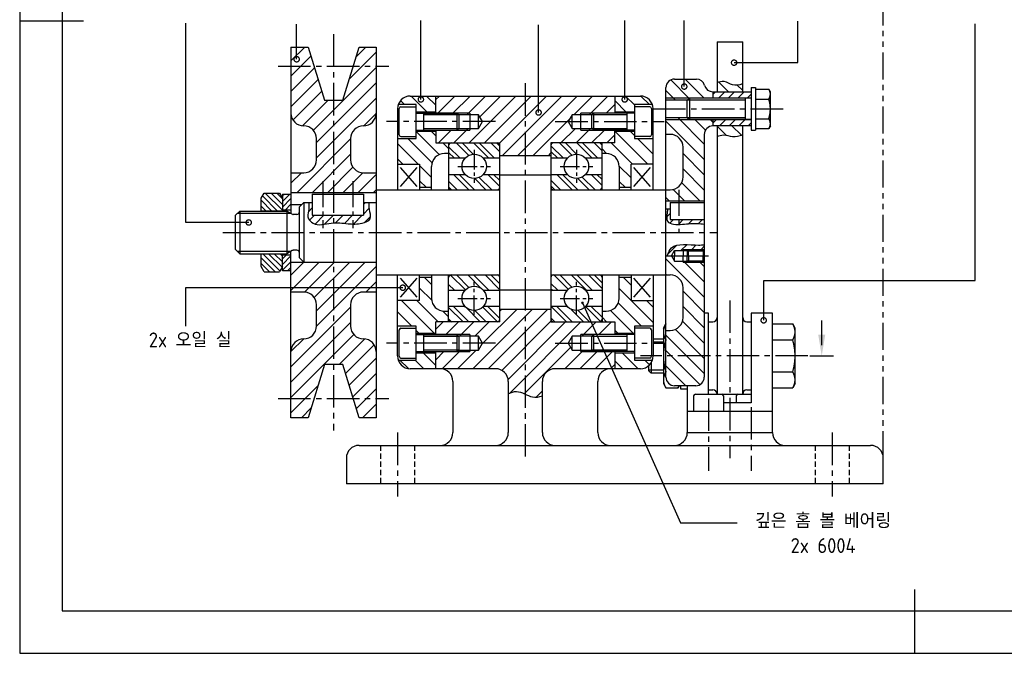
# Model space of a CAD drawing. Header units: millimetres. Extents: x 0 to 420, y 0 to 297.
# Tile 1 of 3: x 0 to 231, y 0 to 149. Entities that reach past the tile are written whole.
import ezdxf

# ---------------------------------------------------------------- set-up
doc = ezdxf.new("R2010")
doc.units = ezdxf.units.MM
doc.header["$LTSCALE"] = 0.4
for name, pattern in [('CENTER2', [28.575, 19.05, -3.175, 3.175, -3.175]), ('HIDDEN2', [4.7625, 3.175, -1.5875]), ('PHANTOM2', [31.75, 15.875, -3.175, 3.175, -3.175, 3.175, -3.175])]:
    doc.linetypes.add(name, pattern=pattern)
for name, color, linetype in [('가는선', 1, 'Continuous'), ('가상선', 1, 'PHANTOM2'), ('문자', 2, 'Continuous'), ('숨은선', 2, 'HIDDEN2'), ('외형선', 3, 'Continuous'), ('윤곽선', 5, 'Continuous'), ('중심선', 1, 'CENTER2')]:
    doc.layers.add(name, color=color, linetype=linetype)
doc.styles.get("Standard").update_dxf_attribs({"font": 'isocp.shx', "bigfont": 'whgtxt.shx'})
doc.dimstyles.new('ISO-25', dxfattribs={"dimtxt": 2.5, "dimasz": 2.5, "dimexe": 1.25, "dimexo": 0.625, "dimtad": 1, "dimdec": 4, "dimtxsty": 'Standard', "dimcen": 2.5, "dimadec": 4, "dimazin": 2, "dimtfac": 1, "dimtdec": 4, "dimtmove": 0, "dimatfit": 3, "dimfxl": 0, "dimarcsym": 0})

# ---------------------------------------------------------------- blocks, each defined once
blk = doc.blocks.new('_DotSmall')
at = {"color": 0, "linetype": 'ByBlock', "const_width": 0.5}
blk.add_lwpolyline([(-0.0625, 0, 1), (0.0625, 0, 1)], format="xyb", close=True, dxfattribs=at)
blk = doc.blocks.new('*U2')
at = {"layer": '가는선'}
h = blk.add_hatch(dxfattribs=at)
h.set_pattern_fill('ANSI31', color=256, scale=0.8)
h.paths.add_polyline_path([(67.68, 142.32), (63.65, 142.32), (63.65, 137.82), (69.05, 137.82)])
h.paths.add_polyline_path([(83.65, 142.32), (79.63, 142.32), (78.25, 137.82), (83.65, 137.82)])
h.paths.add_polyline_path([(69.05, 137.82), (63.65, 137.82), (63.65, 126.82, 0.414214), (66.65, 123.82, -0.414214), (69.65, 120.82), (69.65, 115.82, -0.414214), (66.65, 112.82), (63.65, 112.82), (63.65, 108.12), (73.65, 108.12), (73.65, 129.82), (71.5, 129.82)])
h.paths.add_polyline_path([(83.65, 137.82), (78.25, 137.82), (75.81, 129.82), (73.65, 129.82), (73.65, 108.12), (83.65, 108.12), (83.65, 112.82), (80.65, 112.82, -0.414214), (77.65, 115.82), (77.65, 120.82, -0.414214), (80.65, 123.82, 0.414214), (83.65, 126.82)])
h.paths.add_polyline_path([(73.65, 91.82), (63.65, 91.82), (63.65, 84.82), (66.65, 84.82, -0.414214), (69.65, 81.82), (69.65, 76.82, -0.414214), (66.65, 73.82, 0.414214), (63.65, 70.82), (63.65, 59.82), (69.05, 59.82), (71.5, 67.82), (73.65, 67.82)])
h.paths.add_polyline_path([(69.05, 59.82), (63.65, 59.82), (63.65, 55.32), (67.68, 55.32)])
h.paths.add_polyline_path([(83.65, 91.82), (73.65, 91.82), (73.65, 67.82), (75.81, 67.82), (78.25, 59.82), (83.65, 59.82), (83.65, 70.82, 0.414214), (80.65, 73.82, -0.414214), (77.65, 76.82), (77.65, 81.82, -0.414214), (80.65, 84.82), (83.65, 84.82)])
h.paths.add_polyline_path([(83.65, 59.82), (78.25, 59.82), (79.63, 55.32), (83.65, 55.32)])
h = blk.add_hatch(dxfattribs=at)
h.set_pattern_fill('ANSI31', color=256, scale=0.8, angle=90)
h.paths.add_polyline_path([(160.65, 91.82), (155.65, 91.82), (155.65, 92.09), (153.65, 92.09), (152.91, 93.32), (151.65, 93.32), (151.65, 88.82), (152.65, 88.82, -0.414214), (155.65, 85.82), (155.65, 78.82, -0.414214), (152.65, 75.82), (151.65, 75.82), (151.65, 64.82, 0.414214), (153.65, 62.82), (158.65, 62.82, 0.414214), (160.65, 64.82)])
h.paths.add_polyline_path([(156.69, 92.09), (155.65, 92.09), (155.65, 91.82), (156.96, 91.82)], flags=17)
h.paths.add_polyline_path([(160.65, 121.82, -0.414214), (162.65, 123.82), (162.65, 125.32), (157.14, 125.32), (151.65, 125.32), (151.65, 121.82), (152.65, 121.82, -0.414214), (155.65, 118.82), (155.65, 111.82, -0.414214), (152.65, 108.82), (151.65, 108.82), (151.65, 106.12), (160.65, 106.12)])
h.paths.add_polyline_path([(156.71, 125.75), (151.65, 125.75), (151.65, 125.32), (157.14, 125.32)])
h.paths.add_polyline_path([(160.72, 133.32, 0.341999), (158.78, 134.82), (153.65, 134.82, 0.414214), (151.65, 132.82), (151.65, 130.32), (162.65, 130.32), (162.65, 131.82, -0.341999)])
h.paths.add_polyline_path([(157.14, 130.32), (151.65, 130.32), (151.65, 129.88), (156.71, 129.88)])
h = blk.add_hatch(dxfattribs=at)
h.set_pattern_fill('ANSI31', color=256, scale=0.8, angle=90)
edge = h.paths.add_edge_path()
edge.add_line((169.65, 123.82), (163.65, 123.82))
edge.add_line((163.65, 123.82), (163.65, 121.31))
edge.add_spline(control_points=[(163.65, 121.31), (164.14, 121.53), (165.31, 121.9), (167.36, 121.07), (168.86, 121.44), (169.65, 121.71)], knot_values=[0.985693, 0.985693, 0.985693, 0.985693, 2.548003, 4.693729, 7.143243, 7.143243, 7.143243, 7.143243], degree=3, periodic=0)
edge.add_line((169.65, 121.71), (169.65, 123.82))
edge = h.paths.add_edge_path()
edge.add_spline(control_points=[(169.65, 133.75), (168.82, 133.47), (167.31, 133.18), (165.39, 134.58), (164.19, 134.23), (163.65, 133.99)], knot_values=[0.994369, 0.994369, 0.994369, 0.994369, 3.482788, 5.595004, 7.275642, 7.275642, 7.275642, 7.275642], degree=3, periodic=0)
edge.add_line((163.65, 133.99), (163.65, 131.82))
edge.add_line((163.65, 131.82), (169.65, 131.82))
edge.add_line((169.65, 131.82), (169.65, 133.75))
h = blk.add_hatch(dxfattribs=at)
h.set_pattern_fill('ANSI31', color=256, scale=0.5)
h.paths.add_polyline_path([(171.65, 131.82), (162.65, 131.82), (162.65, 130.32), (171.65, 130.32)])
h.paths.add_polyline_path([(171.65, 125.32), (162.65, 125.32), (162.65, 123.82), (171.65, 123.82)])
h = blk.add_hatch(dxfattribs=at)
h.set_pattern_fill('ANSI31', color=256, scale=0.8, angle=90)
h.paths.add_polyline_path([(97.65, 70.57), (93.05, 70.57), (93.05, 68.82), (88.82, 68.82, 0.317837), (91.65, 66.82), (97.65, 66.82)])
h.paths.add_polyline_path([(100.65, 80.32), (99.65, 80.32, -0.414214), (96.65, 83.32), (96.65, 88.32), (93.85, 88.32), (93.85, 82.82), (88.65, 82.82), (88.65, 76.82), (93.05, 76.82), (93.05, 75.07), (97.65, 75.07), (97.65, 77.82), (100.65, 77.82)])
h.paths.add_polyline_path([(97.65, 130.82), (91.65, 130.82, 0.317837), (88.82, 128.82), (93.05, 128.82), (93.05, 127.07), (97.65, 127.07)])
h.paths.add_polyline_path([(100.65, 119.82), (97.65, 119.82), (97.65, 122.57), (93.05, 122.57), (93.05, 120.82), (88.65, 120.82), (88.65, 114.82), (93.85, 114.82), (93.85, 109.32), (96.65, 109.32), (96.65, 114.32, -0.414214), (99.65, 117.32), (100.65, 117.32)])
h = blk.add_hatch(dxfattribs=at)
h.set_pattern_fill('ANSI31', color=256, scale=0.8)
edge = h.paths.add_edge_path()
edge.add_line((131.65, 71.2), (129.65, 71.2))
edge.add_line((129.65, 71.2), (128.68, 72.82))
edge.add_line((128.68, 72.82), (129.65, 74.44))
edge.add_line((129.65, 74.44), (131.65, 74.44))
edge.add_line((131.65, 74.44), (131.65, 74.82))
edge.add_line((131.65, 74.82), (139.65, 74.82))
edge.add_line((139.65, 74.82), (139.65, 77.82))
edge.add_line((139.65, 77.82), (124.65, 77.82))
edge.add_line((124.65, 77.82), (124.65, 80.82))
edge.add_line((124.65, 80.82), (112.65, 80.82))
edge.add_line((112.65, 80.82), (112.65, 77.82))
edge.add_line((112.65, 77.82), (97.65, 77.82))
edge.add_line((97.65, 77.82), (97.65, 74.82))
edge.add_line((97.65, 74.82), (102.62, 74.82))
edge.add_line((102.62, 74.82), (105.65, 74.82))
edge.add_line((105.65, 74.82), (105.65, 74.44))
edge.add_line((105.65, 74.44), (107.65, 74.44))
edge.add_line((107.65, 74.44), (108.63, 72.82))
edge.add_line((108.63, 72.82), (107.65, 71.2))
edge.add_line((107.65, 71.2), (105.65, 71.2))
edge.add_line((105.65, 71.2), (105.65, 70.82))
edge.add_line((105.65, 70.82), (97.65, 70.82))
edge.add_line((97.65, 70.82), (97.65, 66.82))
edge.add_line((97.65, 66.82), (111.65, 66.82))
edge.add_arc((111.65, 63.82), 3, 0, 90, ccw=False)
edge.add_line((114.65, 63.82), (114.65, 60.89))
edge.add_spline(control_points=[(114.65, 60.89), (115.29, 61.25), (117.15, 61.97), (119.8, 59.85), (121.87, 60.18), (122.65, 60.41)], knot_values=[1.370764, 1.370764, 1.370764, 1.370764, 3.474818, 7.418608, 9.801565, 9.801565, 9.801565, 9.801565], degree=3, periodic=0)
edge.add_line((122.65, 60.41), (122.65, 63.82))
edge.add_arc((125.65, 63.82), 3, 90, 180, ccw=False)
edge.add_line((125.65, 66.82), (139.65, 66.82))
edge.add_line((139.65, 66.82), (139.65, 70.82))
edge.add_line((139.65, 70.82), (134.68, 70.82))
edge.add_line((134.68, 70.82), (131.65, 70.82))
edge.add_line((131.65, 70.82), (131.65, 71.2))
h.paths.add_polyline_path([(105.65, 71.2), (103, 71.2), (102.62, 70.82), (105.65, 70.82)], flags=17)
h.paths.add_polyline_path([(105.65, 74.82), (102.62, 74.82), (103, 74.44), (105.65, 74.44)], flags=17)
h.paths.add_polyline_path([(134.3, 71.2), (131.65, 71.2), (131.65, 70.82), (134.68, 70.82)], flags=17)
h.paths.add_polyline_path([(134.68, 74.82), (131.65, 74.82), (131.65, 74.44), (134.3, 74.44)], flags=17)
h.paths.add_polyline_path([(128.68, 124.82), (129.65, 126.44), (131.65, 126.44), (131.65, 126.82), (139.65, 126.82), (139.65, 130.82), (97.65, 130.82), (97.65, 126.82), (102.62, 126.82), (105.65, 126.82), (105.65, 126.44), (107.65, 126.44), (108.63, 124.82), (107.65, 123.2), (105.65, 123.2), (105.65, 122.82), (97.65, 122.82), (97.65, 119.82), (112.65, 119.82), (112.65, 116.82), (124.65, 116.82), (124.65, 119.82), (139.65, 119.82), (139.65, 122.82), (134.68, 122.82), (131.65, 122.82), (131.65, 123.2), (129.65, 123.2)])
h.paths.add_polyline_path([(105.65, 123.2), (103, 123.2), (102.62, 122.82), (105.65, 122.82)], flags=17)
h.paths.add_polyline_path([(105.65, 126.82), (102.62, 126.82), (103, 126.44), (105.65, 126.44)], flags=17)
h.paths.add_polyline_path([(134.68, 126.82), (131.65, 126.82), (131.65, 126.44), (134.3, 126.44)], flags=17)
h.paths.add_polyline_path([(134.3, 123.2), (131.65, 123.2), (131.65, 122.82), (134.68, 122.82)], flags=17)
h = blk.add_hatch(dxfattribs=at)
h.set_pattern_fill('ANSI31', color=256, scale=0.8, angle=90)
h.paths.add_polyline_path([(144.25, 128.82), (148.48, 128.82, 0.317837), (145.65, 130.82), (139.65, 130.82), (139.65, 127.07), (144.25, 127.07)])
h.paths.add_polyline_path([(148.65, 120.82), (144.25, 120.82), (144.25, 122.57), (139.65, 122.57), (139.65, 119.82), (136.65, 119.82), (136.65, 117.32), (137.65, 117.32, -0.414214), (140.65, 114.32), (140.65, 109.32), (143.45, 109.32), (143.45, 114.82), (148.65, 114.82)])
h.paths.add_polyline_path([(148.65, 82.82), (143.45, 82.82), (143.45, 88.32), (140.65, 88.32), (140.65, 83.32, -0.414214), (137.65, 80.32), (136.65, 80.32), (136.65, 77.82), (139.65, 77.82), (139.65, 75.07), (144.25, 75.07), (144.25, 76.82), (148.65, 76.82)])
h.paths.add_polyline_path([(148.48, 68.82), (144.25, 68.82), (144.25, 70.57), (139.65, 70.57), (139.65, 66.82), (145.65, 66.82, 0.317837)])
h = blk.add_hatch(dxfattribs=at)
h.set_pattern_fill('ANSI32', color=256, scale=0.3, angle=90)
h.paths.add_polyline_path([(112.65, 119.22, 0.414214), (112.05, 119.82), (101.25, 119.82, 0.414214), (100.65, 119.22), (100.65, 116.23), (104.53, 116.23, -0.445148), (108.78, 116.23), (112.65, 116.23)])
h.paths.add_polyline_path([(112.65, 112.4), (108.78, 112.4, -0.445148), (104.53, 112.4), (100.65, 112.4), (100.65, 109.42, 0.414214), (101.25, 108.82), (112.05, 108.82, 0.414214), (112.65, 109.42)])
h.paths.add_polyline_path([(112.65, 88.22, 0.414214), (112.05, 88.82), (101.25, 88.82, 0.414214), (100.65, 88.22), (100.65, 85.23), (104.53, 85.23, -0.445148), (108.78, 85.23), (112.65, 85.23), (112.65, 85.32)])
h.paths.add_polyline_path([(112.65, 81.4), (108.78, 81.4, -0.445148), (104.53, 81.4), (100.65, 81.4), (100.65, 78.42, 0.414214), (101.25, 77.82), (112.05, 77.82, 0.414214), (112.65, 78.42)])
h.paths.add_polyline_path([(136.65, 119.22, 0.414214), (136.05, 119.82), (125.25, 119.82, 0.414214), (124.65, 119.22), (124.65, 116.23), (128.53, 116.23, -0.445148), (132.78, 116.23), (136.65, 116.23)])
h.paths.add_polyline_path([(136.65, 112.4), (132.78, 112.4, -0.445148), (128.53, 112.4), (124.65, 112.4), (124.65, 109.42, 0.414214), (125.25, 108.82), (136.05, 108.82, 0.414214), (136.65, 109.42)])
h.paths.add_polyline_path([(136.65, 88.22, 0.414214), (136.05, 88.82), (125.25, 88.82, 0.414214), (124.65, 88.22), (124.65, 85.23), (128.53, 85.23, -0.445148), (132.78, 85.23), (136.65, 85.23)])
h.paths.add_polyline_path([(136.65, 81.4), (132.78, 81.4, -0.445148), (128.53, 81.4), (124.65, 81.4), (124.65, 78.42, 0.414214), (125.25, 77.82), (136.05, 77.82, 0.414214), (136.65, 78.42)])
h = blk.add_hatch(dxfattribs=at)
h.set_pattern_fill('ANSI31', color=256, scale=0.3, angle=90)
h.paths.add_polyline_path([(61.65, 93.82), (56.65, 93.82), (56.65, 90.82), (57.37, 89.58), (60.94, 89.58), (61.65, 90.82)])
h.paths.add_polyline_path([(61.65, 106.82), (60.94, 108.05), (57.37, 108.05), (56.65, 106.82), (56.65, 103.82), (61.65, 103.82)])
h = blk.add_hatch(dxfattribs=at)
h.set_pattern_fill('ANSI31', color=256, scale=0.3)
h.paths.add_polyline_path([(63.65, 93.57), (61.65, 93.57), (61.65, 89.82), (63.65, 89.82)])
h.paths.add_polyline_path([(63.65, 107.82), (61.65, 107.82), (61.65, 104.07), (63.65, 104.07)])
h = blk.add_hatch(dxfattribs=at)
h.set_pattern_fill('ANSI31', color=256, scale=0.5)
edge = h.paths.add_edge_path()
edge.add_line((78.15, 102.82), (71.15, 102.82))
edge.add_line((71.15, 102.82), (71.15, 100.68))
edge.add_spline(control_points=[(71.15, 100.68), (71.78, 100.76), (73.82, 101.23), (76.13, 100.93), (77.78, 100.8), (78.15, 100.78)], knot_values=[8.364581, 8.364581, 8.364581, 8.364581, 10.199727, 14.191879, 15.333257, 15.333257, 15.333257, 15.333257], degree=3, periodic=0)
edge.add_line((78.15, 100.78), (78.15, 102.82))
edge = h.paths.add_edge_path()
edge.add_line((71.15, 102.82), (68.65, 102.82))
edge.add_line((68.65, 102.82), (68.65, 105.82))
edge.add_line((68.65, 105.82), (67.79, 105.82))
edge.add_spline(control_points=[(67.79, 105.82), (67.87, 105.31), (67.98, 104.2), (67.27, 102.4), (68.91, 100.57), (70.35, 100.57), (71.15, 100.68)], knot_values=[0.698884, 0.698884, 0.698884, 0.698884, 2.245261, 4.034253, 6.00798, 8.364581, 8.364581, 8.364581, 8.364581], degree=3, periodic=0)
edge.add_line((71.15, 100.68), (71.15, 102.82))
edge = h.paths.add_edge_path()
edge.add_spline(control_points=[(78.15, 100.78), (78.86, 100.76), (80.29, 100.82), (82.85, 101.77), (81.97, 104.05), (82, 105.33), (82.05, 105.82)], knot_values=[15.333257, 15.333257, 15.333257, 15.333257, 17.511674, 19.645063, 21.96015, 23.447132, 23.447132, 23.447132, 23.447132], degree=3, periodic=0)
edge.add_line((82.05, 105.82), (80.65, 105.82))
edge.add_line((80.65, 105.82), (80.65, 102.82))
edge.add_line((80.65, 102.82), (78.15, 102.82))
edge.add_line((78.15, 102.82), (78.15, 100.78))
h = blk.add_hatch(dxfattribs=at)
h.set_pattern_fill('ANSI31', color=256, scale=0.5)
edge = h.paths.add_edge_path()
edge.add_line((154.65, 101.82), (152.65, 101.82))
edge.add_line((152.65, 101.82), (152.65, 104.32))
edge.add_line((152.65, 104.32), (152.07, 104.32))
edge.add_spline(control_points=[(152.07, 104.32), (152.01, 104.02), (151.85, 103.05), (151.66, 100.81), (153.54, 100.65), (154.65, 100.69)], knot_values=[1.527089, 1.527089, 1.527089, 1.527089, 2.412904, 4.391229, 7.19901, 7.19901, 7.19901, 7.19901], degree=3, periodic=0)
edge.add_line((154.65, 100.69), (154.65, 101.82))
edge = h.paths.add_edge_path()
edge.add_line((160.65, 101.82), (154.65, 101.82))
edge.add_line((154.65, 101.82), (154.65, 100.69))
edge.add_spline(control_points=[(154.65, 100.69), (154.94, 100.7), (156.65, 100.81), (158.43, 101), (160.12, 100.81), (160.65, 100.73)], knot_values=[7.19901, 7.19901, 7.19901, 7.19901, 7.917368, 11.516883, 13.122486, 13.122486, 13.122486, 13.122486], degree=3, periodic=0)
edge.add_line((160.65, 100.73), (160.65, 101.82))
h = blk.add_hatch(dxfattribs=at)
h.set_pattern_fill('ANSI31', color=256, scale=0.5)
edge = h.paths.add_edge_path()
edge.add_spline(control_points=[(160.65, 95.89), (160.21, 95.86), (157.61, 95.78), (153.29, 96.56), (152.19, 94.1), (151.94, 93.32)], knot_values=[0.33744, 0.33744, 0.33744, 0.33744, 1.687327, 8.042723, 10.324154, 10.324154, 10.324154, 10.324154], degree=3, periodic=0)
edge.add_line((151.94, 93.32), (152.91, 93.32))
edge.add_line((152.91, 93.32), (153.65, 94.55))
edge.add_line((153.65, 94.55), (155.65, 94.55))
edge.add_line((155.65, 94.55), (155.65, 94.82))
edge.add_line((155.65, 94.82), (160.65, 94.82))
edge.add_line((160.65, 94.82), (160.65, 95.89))
h.paths.add_polyline_path([(156.96, 94.82), (155.65, 94.82), (155.65, 94.55), (156.69, 94.55)], flags=17)
h.paths.add_polyline_path([(160.65, 94.82), (160.35, 94.82), (160.65, 94.51)], flags=17)
for p, q in [((38.97, 101.14), (38.97, 147.94)), ((94.14, 130.03), (94.14, 148.55)), ((141.97, 130.03), (141.97, 148.55)), ((155.94, 133.05), (155.94, 148.55)), ((182.56, 138.66), (182.56, 148.42)), ((64.99, 139.46), (64.99, 147.69)), ((121.76, 126.96), (121.76, 147.56)), ((224.19, 87.56), (224.19, 147.8)), ((167.63, 138.66), (182.56, 138.66)), ((53.75, 101.14), (38.97, 101.14)), ((89.89, 85.83), (38.88, 85.83)), ((38.88, 85.83), (38.88, 76.79)), ((174.58, 78.18), (174.58, 87.56)), ((174.58, 87.56), (224.19, 87.56))]:
    blk.add_line(p, q)
at = {"layer": 'Defpoints'}
blk.add_lwpolyline([(0, 0), (420, 0), (420, 297), (0, 297)], close=True, dxfattribs=at)
at = {"layer": '가는선'}
for p, q in [((171.65, 130.32), (151.65, 130.32)), ((170.25, 129.84), (156.66, 129.84)), ((103.04, 126.4), (94.8, 126.4)), ((105.65, 126.82), (97.65, 126.82)), ((139.65, 126.82), (131.65, 126.82)), ((142.5, 126.4), (134.26, 126.4)), ((151.65, 125.32), (171.65, 125.32)), ((156.66, 125.8), (170.25, 125.8)), ((94.8, 123.23), (103.04, 123.23)), ((97.65, 122.82), (105.65, 122.82)), ((131.65, 122.82), (139.65, 122.82)), ((134.26, 123.23), (142.5, 123.23)), ((63.7, 103.22), (51.05, 103.22)), ((61.65, 103.82), (56.65, 103.82)), ((155.65, 94.82), (160.65, 94.82)), ((51.05, 94.42), (63.7, 94.42)), ((56.65, 93.82), (61.65, 93.82)), ((156.66, 94.52), (160.65, 94.52)), ((155.65, 91.82), (160.65, 91.82)), ((156.66, 92.12), (160.65, 92.12)), ((103.04, 74.4), (94.8, 74.4)), ((105.65, 74.82), (97.65, 74.82)), ((139.65, 74.82), (131.65, 74.82)), ((142.5, 74.4), (134.26, 74.4)), ((151.05, 73.07), (148.65, 73.07)), ((94.8, 71.23), (103.04, 71.23)), ((97.65, 70.82), (105.65, 70.82)), ((131.65, 70.82), (139.65, 70.82)), ((134.26, 71.23), (142.5, 71.23)), ((147.65, 66.56), (151.05, 66.56))]:
    blk.add_line(p, q, dxfattribs=at)
for points, knots in [([(163.65, 133.99), (164.19, 134.23), (165.39, 134.58), (167.31, 133.18), (168.82, 133.47), (169.65, 133.75)], [0.994369, 0.994369, 0.994369, 0.994369, 2.675007, 4.787223, 7.275642, 7.275642, 7.275642, 7.275642]), ([(163.65, 121.31), (164.14, 121.53), (165.31, 121.9), (167.36, 121.07), (168.86, 121.44), (169.65, 121.71)], [0.985693, 0.985693, 0.985693, 0.985693, 2.548003, 4.693729, 7.143243, 7.143243, 7.143243, 7.143243]), ([(67.79, 105.82), (67.87, 105.31), (67.98, 104.2), (67.27, 102.4), (69.4, 100.02), (73.04, 101.33), (76.86, 100.83), (79.85, 100.66), (82.85, 101.77), (81.97, 104.05), (82, 105.33), (82.05, 105.82)], [0.698884, 0.698884, 0.698884, 0.698884, 2.245261, 4.034253, 6.00798, 10.199727, 14.191879, 17.511674, 19.645063, 21.96015, 23.447132, 23.447132, 23.447132, 23.447132]), ([(152.07, 104.32), (152.01, 104.02), (151.85, 103.05), (151.63, 100.52), (155.8, 100.72), (158.43, 101), (160.12, 100.81), (160.65, 100.73)], [1.527089, 1.527089, 1.527089, 1.527089, 2.412904, 4.391229, 7.917368, 11.516883, 13.122486, 13.122486, 13.122486, 13.122486]), ([(151.94, 93.32), (152.19, 94.1), (153.29, 96.56), (157.61, 95.78), (160.21, 95.86), (160.65, 95.89)], [0.33744, 0.33744, 0.33744, 0.33744, 2.618871, 8.974267, 10.324154, 10.324154, 10.324154, 10.324154]), ([(114.65, 60.89), (115.29, 61.25), (117.15, 61.97), (119.8, 59.85), (121.87, 60.18), (122.65, 60.41)], [1.370764, 1.370764, 1.370764, 1.370764, 3.474818, 7.418608, 9.801565, 9.801565, 9.801565, 9.801565])]:
    blk.add_open_spline(points, degree=3, knots=knots, dxfattribs=at)
at = {"layer": '가상선'}
blk.add_line((202.65, 45.82), (202.65, 179.02), dxfattribs=at)
at = {"layer": '숨은선'}
for p, q in [((84.65, 48.82), (84.65, 39.82)), ((92.65, 48.82), (92.65, 39.82)), ((186.65, 48.82), (186.65, 39.82)), ((194.65, 48.82), (194.65, 39.82))]:
    blk.add_line(p, q, dxfattribs=at)
at = {"layer": '외형선'}
for p, q in [((0, 148.5), (15, 148.5)), ((163.65, 143.55), (169.65, 143.55)), ((163.65, 143.55), (163.65, 131.82)), ((169.65, 131.82), (169.65, 143.55)), ((63.65, 142.32), (67.68, 142.32)), ((63.65, 142.32), (63.65, 103.25)), ((67.68, 142.32), (71.5, 129.82)), ((75.81, 129.82), (79.63, 142.32)), ((79.63, 142.32), (83.65, 142.32)), ((83.65, 142.32), (83.65, 55.32)), ((153.65, 134.82), (158.78, 134.82)), ((151.65, 64.82), (151.65, 132.82)), ((162.65, 131.82), (162.65, 130.32)), ((162.65, 131.82), (171.65, 131.82)), ((171.65, 132.82), (171.65, 122.82)), ((171.65, 132.82), (172.65, 132.82)), ((172.65, 132.82), (172.65, 122.82)), ((172.65, 132.44), (175.79, 132.44)), ((176.15, 131.82), (175.79, 132.44)), ((176.15, 123.82), (176.15, 131.82)), ((71.5, 129.82), (75.81, 129.82)), ((91.65, 130.82), (145.65, 130.82)), ((97.65, 126.82), (97.65, 130.82)), ((139.65, 130.82), (139.65, 126.82)), ((156.71, 129.88), (151.65, 129.88)), ((156.65, 129.83), (157.14, 130.32)), ((156.65, 125.81), (156.65, 129.83)), ((157.14, 130.32), (157.14, 125.32)), ((171.65, 130.32), (157.14, 130.32)), ((170.25, 130.32), (170.25, 125.32)), ((172.65, 130.13), (175.79, 130.13)), ((88.65, 127.82), (88.65, 108.82)), ((93.05, 128.82), (88.82, 128.82)), ((89.05, 121.72), (89.05, 127.92)), ((89.45, 128.32), (93.05, 128.32)), ((93.05, 120.82), (93.05, 128.82)), ((144.25, 128.82), (144.25, 120.82)), ((148.48, 128.82), (144.25, 128.82)), ((147.85, 128.32), (144.25, 128.32)), ((148.25, 127.92), (148.25, 121.72)), ((148.65, 108.82), (148.65, 127.82)), ((97.65, 127.07), (93.05, 127.07)), ((93.15, 126.82), (102.62, 126.82)), ((94.8, 122.82), (94.8, 126.82)), ((102.62, 122.82), (102.62, 126.82)), ((103.05, 126.39), (102.62, 126.82)), ((107.65, 126.44), (103, 126.44)), ((103.05, 126.39), (103.05, 123.25)), ((105.65, 126.82), (105.65, 122.82)), ((108.63, 124.82), (107.65, 126.44)), ((107.65, 123.2), (107.65, 126.44)), ((107.65, 123.2), (108.63, 124.82)), ((129.65, 126.44), (128.68, 124.82)), ((128.68, 124.82), (129.65, 123.2)), ((134.3, 126.44), (129.65, 126.44)), ((129.65, 123.2), (129.65, 126.44)), ((131.65, 122.82), (131.65, 126.82)), ((134.25, 126.39), (134.68, 126.82)), ((134.25, 123.25), (134.25, 126.39)), ((134.68, 126.82), (134.68, 122.82)), ((144.15, 126.82), (134.68, 126.82)), ((144.25, 127.07), (139.65, 127.07)), ((142.5, 126.82), (142.5, 122.82)), ((151.65, 125.75), (156.71, 125.75)), ((156.65, 125.81), (157.14, 125.32)), ((171.65, 125.32), (157.14, 125.32)), ((162.65, 125.32), (162.65, 123.82)), ((172.65, 125.51), (175.79, 125.51)), ((93.05, 122.57), (97.65, 122.57)), ((93.15, 122.82), (102.62, 122.82)), ((97.65, 122.82), (97.65, 119.82)), ((103.05, 123.25), (102.62, 122.82)), ((103, 123.2), (107.65, 123.2)), ((129.65, 123.2), (134.3, 123.2)), ((134.25, 123.25), (134.68, 122.82)), ((144.15, 122.82), (134.68, 122.82)), ((139.65, 119.82), (139.65, 122.82)), ((139.65, 122.57), (144.25, 122.57)), ((171.65, 123.82), (162.65, 123.82)), ((163.65, 123.82), (163.65, 60.82)), ((169.65, 60.82), (169.65, 123.82)), ((171.65, 122.82), (172.65, 122.82)), ((172.65, 123.2), (175.79, 123.2)), ((176.15, 123.82), (175.79, 123.2)), ((69.65, 115.82), (69.65, 120.82)), ((77.65, 120.82), (77.65, 115.82)), ((88.65, 120.82), (93.05, 120.82)), ((89.45, 121.32), (93.05, 121.32)), ((147.85, 121.32), (144.25, 121.32)), ((144.25, 120.82), (148.65, 120.82)), ((152.65, 121.82), (151.65, 121.82)), ((160.65, 121.82), (160.65, 64.82)), ((97.65, 119.82), (112.65, 119.82)), ((100.65, 119.82), (100.65, 108.82)), ((112.65, 77.82), (112.65, 119.82)), ((124.65, 119.82), (124.65, 77.82)), ((139.65, 119.82), (124.65, 119.82)), ((136.65, 108.82), (136.65, 119.82)), ((155.65, 111.82), (155.65, 118.82)), ((100.65, 117.32), (99.65, 117.32)), ((104.53, 116.23), (100.65, 116.23)), ((112.65, 116.23), (108.78, 116.23)), ((124.65, 116.82), (112.65, 116.82)), ((128.53, 116.23), (124.65, 116.23)), ((136.65, 116.23), (132.78, 116.23)), ((137.65, 117.32), (136.65, 117.32)), ((88.65, 114.82), (93.85, 114.82)), ((93.2, 114.06), (89.31, 109.57)), ((89.31, 114.06), (93.2, 109.57)), ((93.85, 114.82), (93.85, 108.82)), ((96.65, 108.82), (96.65, 114.32)), ((140.65, 114.32), (140.65, 108.82)), ((148.65, 114.82), (143.45, 114.82)), ((143.45, 108.82), (143.45, 114.82)), ((144.11, 109.57), (148, 114.06)), ((148, 109.57), (144.11, 114.06)), ((63.65, 112.82), (66.65, 112.82)), ((80.65, 112.82), (83.65, 112.82)), ((100.65, 112.4), (104.53, 112.4)), ((108.78, 112.4), (112.65, 112.4)), ((112.65, 112.32), (124.65, 112.32)), ((124.65, 112.4), (128.53, 112.4)), ((132.78, 112.4), (136.65, 112.4)), ((83.65, 108.82), (112.65, 108.82)), ((96.65, 109.32), (93.85, 109.32)), ((124.65, 108.82), (152.65, 108.82)), ((143.45, 109.32), (140.65, 109.32)), ((56.65, 106.82), (57.37, 108.05)), ((56.65, 103.82), (56.65, 106.82)), ((57.37, 108.05), (60.94, 108.05)), ((60.94, 108.05), (61.65, 106.82)), ((61.65, 107.82), (63.65, 107.82)), ((61.65, 107.82), (61.65, 103.82)), ((83.65, 108.12), (63.65, 108.12)), ((68.65, 107.82), (80.65, 107.82)), ((68.65, 107.82), (68.65, 102.82)), ((80.65, 107.82), (80.65, 102.82)), ((63.65, 104.07), (61.65, 104.07)), ((63.65, 105.36), (66.19, 105.36)), ((65.65, 104.82), (66.65, 105.82)), ((65.65, 92.82), (65.65, 104.82)), ((66.65, 105.82), (68.65, 105.82)), ((66.65, 105.82), (66.65, 91.82)), ((80.65, 105.82), (83.65, 105.82)), ((160.65, 106.12), (151.65, 106.12)), ((151.65, 104.32), (152.65, 104.32)), ((152.65, 105.82), (152.65, 101.82)), ((152.65, 105.82), (160.65, 105.82)), ((50.65, 102.82), (51.65, 103.82)), ((50.65, 94.82), (50.65, 102.82)), ((51.65, 103.82), (62.67, 103.82)), ((51.65, 103.82), (51.65, 93.82)), ((62.67, 103.82), (62.67, 93.82)), ((63.91, 103.1), (62.67, 103.82)), ((65.05, 103.02), (64.21, 103.02)), ((68.65, 102.82), (80.65, 102.82)), ((152.65, 101.82), (160.65, 101.82)), ((50.65, 94.82), (51.65, 93.82)), ((155.65, 94.82), (155.65, 93.32)), ((156.65, 94.51), (156.96, 94.82)), ((156.96, 93.32), (156.96, 94.82)), ((156.96, 94.82), (160.35, 94.82)), ((160.35, 94.82), (160.35, 93.32)), ((160.65, 94.51), (160.35, 94.82)), ((51.65, 93.82), (62.67, 93.82)), ((56.65, 90.82), (56.65, 93.82)), ((61.65, 89.82), (61.65, 93.82)), ((61.65, 93.57), (63.65, 93.57)), ((63.91, 94.54), (62.67, 93.82)), ((63.65, 55.32), (63.65, 94.39)), ((65.05, 94.62), (64.21, 94.62)), ((65.65, 92.82), (66.65, 91.82)), ((151.65, 93.32), (156.65, 93.32)), ((152.91, 93.32), (153.65, 94.55)), ((152.91, 93.32), (153.65, 92.09)), ((153.65, 94.55), (156.69, 94.55)), ((153.65, 94.55), (153.65, 93.32)), ((153.65, 92.09), (153.65, 93.32)), ((155.65, 91.82), (155.65, 93.32)), ((156.65, 94.51), (156.65, 93.32)), ((156.65, 92.12), (156.65, 93.32)), ((156.96, 93.32), (156.96, 91.82)), ((160.35, 91.82), (160.35, 93.32)), ((160.62, 94.55), (160.65, 94.55)), ((57.37, 89.58), (56.65, 90.82)), ((61.65, 90.82), (60.94, 89.58)), ((63.65, 91.82), (83.65, 91.82)), ((153.65, 92.09), (156.69, 92.09)), ((156.65, 92.12), (156.96, 91.82)), ((156.96, 91.82), (160.35, 91.82)), ((160.65, 92.12), (160.35, 91.82)), ((160.62, 92.09), (160.65, 92.09)), ((57.37, 89.58), (60.94, 89.58)), ((63.65, 89.82), (61.65, 89.82)), ((83.65, 88.82), (112.65, 88.82)), ((88.65, 69.82), (88.65, 88.82)), ((93.2, 88.06), (89.31, 83.57)), ((89.31, 88.06), (93.2, 83.57)), ((93.85, 82.82), (93.85, 88.82)), ((93.85, 88.32), (96.65, 88.32)), ((96.65, 88.82), (96.65, 83.32)), ((100.65, 77.82), (100.65, 88.82)), ((124.65, 88.82), (152.65, 88.82)), ((136.65, 88.82), (136.65, 77.82)), ((140.65, 83.32), (140.65, 88.82)), ((140.65, 88.32), (143.45, 88.32)), ((143.45, 88.82), (143.45, 82.82)), ((144.11, 83.57), (148, 88.06)), ((148, 83.57), (144.11, 88.06)), ((148.65, 88.82), (148.65, 69.82)), ((155.65, 78.82), (155.65, 85.82)), ((66.65, 84.82), (63.65, 84.82)), ((83.65, 84.82), (80.65, 84.82)), ((100.65, 85.23), (104.53, 85.23)), ((108.78, 85.23), (112.65, 85.23)), ((112.65, 85.32), (124.65, 85.32)), ((124.65, 85.23), (128.53, 85.23)), ((132.78, 85.23), (136.65, 85.23)), ((69.65, 76.82), (69.65, 81.82)), ((77.65, 81.82), (77.65, 76.82)), ((93.85, 82.82), (88.65, 82.82)), ((104.53, 81.4), (100.65, 81.4)), ((112.65, 81.4), (108.78, 81.4)), ((128.53, 81.4), (124.65, 81.4)), ((136.65, 81.4), (132.78, 81.4)), ((143.45, 82.82), (148.65, 82.82)), ((99.65, 80.32), (100.65, 80.32)), ((112.65, 80.82), (124.65, 80.82)), ((136.65, 80.32), (137.65, 80.32)), ((161.65, 79.82), (160.65, 79.82)), ((161.65, 60.82), (161.65, 79.82)), ((176.65, 79.82), (171.65, 79.82)), ((171.65, 79.82), (171.65, 58.82)), ((176.65, 51.82), (176.65, 79.82)), ((93.05, 76.82), (88.65, 76.82)), ((89.45, 76.32), (93.05, 76.32)), ((93.05, 68.82), (93.05, 76.82)), ((97.65, 74.82), (97.65, 77.82)), ((112.65, 77.82), (97.65, 77.82)), ((124.65, 77.82), (139.65, 77.82)), ((139.65, 77.82), (139.65, 74.82)), ((148.65, 76.82), (144.25, 76.82)), ((144.25, 76.82), (144.25, 68.82)), ((147.85, 76.32), (144.25, 76.32)), ((151.05, 76.32), (151.63, 77.32)), ((151.05, 76.32), (151.05, 63.32)), ((151.63, 77.32), (151.65, 77.32)), ((161.65, 77.82), (162.65, 77.82)), ((170.65, 77.82), (171.65, 77.82)), ((176.65, 77.32), (181.4, 77.32)), ((181.95, 76.32), (181.4, 77.32)), ((181.95, 63.31), (181.95, 76.32)), ((89.05, 69.72), (89.05, 75.92)), ((97.65, 75.07), (93.05, 75.07)), ((93.15, 74.82), (102.62, 74.82)), ((94.8, 70.82), (94.8, 74.82)), ((102.62, 70.82), (102.62, 74.82)), ((103.05, 74.39), (102.62, 74.82)), ((107.65, 74.44), (103, 74.44)), ((103.05, 74.39), (103.05, 71.25)), ((105.65, 74.82), (105.65, 70.82)), ((108.63, 72.82), (107.65, 74.44)), ((107.65, 71.2), (107.65, 74.44)), ((129.65, 74.44), (128.68, 72.82)), ((134.3, 74.44), (129.65, 74.44)), ((129.65, 71.2), (129.65, 74.44)), ((131.65, 70.82), (131.65, 74.82)), ((134.25, 74.39), (134.68, 74.82)), ((134.25, 71.25), (134.25, 74.39)), ((134.68, 74.82), (134.68, 70.82)), ((144.15, 74.82), (134.68, 74.82)), ((144.25, 75.07), (139.65, 75.07)), ((142.5, 74.82), (142.5, 70.82)), ((148.25, 75.92), (148.25, 69.72)), ((151.65, 75.82), (152.65, 75.82)), ((107.65, 71.2), (108.63, 72.82)), ((128.68, 72.82), (129.65, 71.2)), ((148.65, 73.82), (151.05, 73.82)), ((151.63, 73.57), (151.65, 73.57)), ((176.65, 73.57), (181.4, 73.57)), ((89.45, 69.32), (93.05, 69.32)), ((93.05, 70.57), (97.65, 70.57)), ((93.15, 70.82), (102.62, 70.82)), ((97.65, 66.82), (97.65, 70.82)), ((103.05, 71.25), (102.62, 70.82)), ((103, 71.2), (107.65, 71.2)), ((129.65, 71.2), (134.3, 71.2)), ((134.25, 71.25), (134.68, 70.82)), ((144.15, 70.82), (134.68, 70.82)), ((139.65, 70.82), (139.65, 66.82)), ((139.65, 70.57), (144.25, 70.57)), ((147.85, 69.32), (144.25, 69.32)), ((185.44, 69.82), (190.97, 69.82)), ((71.5, 67.82), (67.68, 55.32)), ((75.81, 67.82), (71.5, 67.82)), ((79.63, 55.32), (75.81, 67.82)), ((88.82, 68.82), (93.05, 68.82)), ((144.25, 68.82), (148.48, 68.82)), ((147.65, 66.32), (147.65, 67.58)), ((148.15, 68.16), (148.15, 65.82)), ((111.65, 66.82), (91.65, 66.82)), ((145.65, 66.82), (125.65, 66.82)), ((147.65, 66.32), (148.15, 65.82)), ((148.15, 65.82), (151.05, 65.82)), ((151.63, 66.06), (151.65, 66.06)), ((176.65, 66.06), (181.4, 66.06)), ((101.65, 63.82), (101.65, 51.82)), ((114.65, 63.82), (114.65, 51.82)), ((122.65, 51.82), (122.65, 63.82)), ((135.65, 51.82), (135.65, 63.82)), ((151.05, 63.32), (151.63, 62.31)), ((158.65, 62.82), (153.65, 62.82)), ((154.76, 62.82), (154.47, 62.31)), ((155.05, 62.82), (155.05, 62.07)), ((156.65, 62.82), (156.65, 51.82)), ((181.95, 63.31), (181.4, 62.31)), ((151.63, 62.31), (154.47, 62.31)), ((155.05, 62.07), (156.65, 62.07)), ((158.15, 60.42), (158.15, 56.82)), ((158.55, 60.82), (171.65, 60.82)), ((161.65, 61.82), (162.65, 61.82)), ((165.15, 60.42), (165.15, 56.82)), ((168.15, 60.42), (168.15, 58.82)), ((170.65, 61.82), (171.65, 61.82)), ((176.65, 62.31), (181.4, 62.31)), ((171.65, 58.82), (165.15, 58.82)), ((156.65, 56.82), (176.65, 56.82)), ((67.68, 55.32), (63.65, 55.32)), ((83.65, 55.32), (79.63, 55.32)), ((156.65, 51.82), (176.65, 51.82)), ((79.65, 48.82), (199.65, 48.82)), ((76.65, 45.82), (76.65, 39.82)), ((202.65, 39.82), (202.65, 45.82)), ((202.65, 39.82), (76.65, 39.82)), ((210, 15), (210, 0))]:
    blk.add_line(p, q, dxfattribs=at)
blk.add_lwpolyline([(188.2, 72.32), (188.2, 78.16)], dxfattribs=at)
for centre in [(106.65, 114.32), (130.65, 114.32), (106.65, 83.32), (130.65, 83.32)]:
    blk.add_circle(centre, 2.86, dxfattribs=at)
for centre, radius, start, end in [((153.65, 132.82), 2, 90, 180), ((158.78, 132.82), 2, 14.4775, 90), ((162.65, 133.82), 2, 194.4775, 270), ((91.65, 127.82), 3, 90, 180), ((145.65, 127.82), 3, 0, 90), ((89.45, 127.92), 0.4, 90, 180), ((147.85, 127.92), 0.4, 0, 90), ((66.65, 126.82), 3, 180, 270), ((80.65, 126.82), 3, 270, 0), ((93.15, 126.92), 0.1, 180, 270), ((144.15, 126.92), 0.1, 270, 0), ((66.65, 120.82), 3, 0, 90), ((80.65, 120.82), 3, 90, 180), ((93.15, 122.72), 0.1, 90, 180), ((144.15, 122.72), 0.1, 0, 90), ((162.65, 121.82), 2, 90, 180), ((89.45, 121.72), 0.4, 180, 270), ((147.85, 121.72), 0.4, 270, 0), ((152.65, 118.82), 3, 0, 90), ((101.25, 119.22), 0.6, 90, 180), ((112.05, 119.22), 0.6, 0, 90), ((125.25, 119.22), 0.6, 90, 180), ((136.05, 119.22), 0.6, 0, 90), ((66.65, 115.82), 3, 270, 0), ((80.65, 115.82), 3, 180, 270), ((99.65, 114.32), 3, 90, 180), ((137.65, 114.32), 3, 0, 90), ((106.65, 110.69), 2.86, 140.6563, 143.2224), ((106.65, 110.69), 2.86, 36.7776, 39.3437), ((130.65, 110.69), 2.86, 140.6563, 143.2224), ((130.65, 110.69), 2.86, 36.7776, 39.3437), ((152.65, 111.82), 3, 270, 0), ((101.25, 109.42), 0.6, 180, 270), ((112.05, 109.42), 0.6, 270, 0), ((125.25, 109.42), 0.6, 180, 270), ((136.05, 109.42), 0.6, 270, 0), ((64.21, 103.62), 0.6, 240, 270), ((65.05, 103.62), 0.6, 270, 0), ((64.21, 94.02), 0.6, 90, 120), ((65.05, 94.02), 0.6, 0, 90), ((101.25, 88.22), 0.6, 90, 180), ((112.05, 88.22), 0.6, 0, 90), ((125.25, 88.22), 0.6, 90, 180), ((136.05, 88.22), 0.6, 0, 90), ((152.65, 85.82), 3, 0, 90), ((66.65, 81.82), 3, 0, 90), ((80.65, 81.82), 3, 90, 180), ((99.65, 83.32), 3, 180, 270), ((106.65, 86.94), 2.86, 216.7776, 219.3437), ((106.65, 86.94), 2.86, 320.6563, 323.2224), ((130.65, 86.94), 2.86, 216.7776, 219.3437), ((130.65, 86.94), 2.86, 320.6563, 323.2224), ((137.65, 83.32), 3, 270, 0), ((152.65, 78.82), 3, 270, 0), ((162.65, 78.82), 1, 270, 0), ((170.65, 78.82), 1, 180, 270), ((66.65, 76.82), 3, 270, 0), ((80.65, 76.82), 3, 180, 270), ((89.45, 75.92), 0.4, 90, 180), ((101.25, 78.42), 0.6, 180, 270), ((112.05, 78.42), 0.6, 270, 0), ((125.25, 78.42), 0.6, 180, 270), ((136.05, 78.42), 0.6, 270, 0), ((147.85, 75.92), 0.4, 0, 90), ((93.15, 74.92), 0.1, 180, 270), ((144.15, 74.92), 0.1, 270, 0), ((66.65, 70.82), 3, 90, 180), ((80.65, 70.82), 3, 0, 90), ((91.65, 69.82), 3, 180, 270), ((89.45, 69.72), 0.4, 180, 270), ((93.15, 70.72), 0.1, 90, 180), ((144.15, 70.72), 0.1, 0, 90), ((145.65, 69.82), 3, 270, 0), ((147.85, 69.72), 0.4, 270, 0), ((98.65, 63.82), 3, 0, 90), ((111.65, 63.82), 3, 0, 90), ((125.65, 63.82), 3, 90, 180), ((138.65, 63.82), 3, 90, 180), ((153.65, 64.82), 2, 180, 270), ((158.65, 64.82), 2, 270, 0), ((158.55, 60.42), 0.4, 90, 180), ((162.65, 60.82), 1, 0, 90), ((164.75, 60.42), 0.4, 0, 90), ((168.55, 60.42), 0.4, 90, 180), ((170.65, 60.82), 1, 90, 180), ((98.65, 51.82), 3, 270, 0), ((111.65, 51.82), 3, 270, 0), ((125.65, 51.82), 3, 180, 270), ((138.65, 51.82), 3, 180, 270), ((153.65, 51.82), 3, 270, 0), ((179.65, 51.82), 3, 180, 270), ((79.65, 45.82), 3, 90, 180), ((199.65, 45.82), 3, 0, 90)]:
    blk.add_arc(centre, radius, start, end, dxfattribs=at)
for points, weights in [([(176.15, 131.28), (176.15, 131.82), (175.79, 132.44)], [1, 1.04314139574, 1.01001874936]), ([(175.79, 130.13), (176.15, 130.75), (176.15, 131.28)], [1.01001874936, 1.04314139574, 1]), ([(176.15, 127.82), (176.15, 128.89), (175.79, 130.13)], [1, 1.04314139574, 1.01001874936]), ([(175.79, 125.51), (176.15, 126.75), (176.15, 127.82)], [1.01001874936, 1.04314139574, 1]), ([(176.15, 124.35), (176.15, 124.89), (175.79, 125.51)], [1, 1.04314139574, 1.01001874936]), ([(175.79, 123.2), (176.15, 123.82), (176.15, 124.35)], [1.01001874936, 1.04314139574, 1]), ([(151.63, 77.32), (151.05, 76.32), (151.05, 75.45)], [1, 1.0379548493, 1]), ([(181.95, 75.58), (181.92, 76.39), (181.4, 77.32)], [1, 1.03242818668, 1]), ([(151.05, 75.45), (151.05, 74.58), (151.63, 73.57)], [1, 1.0379548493, 1]), ([(181.4, 73.57), (181.92, 74.5), (181.95, 75.31)], [1, 1.03242818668, 1]), ([(151.63, 73.57), (151.05, 71.56), (151.05, 69.82)], [1, 1.0379548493, 1]), ([(181.95, 70.09), (181.92, 71.7), (181.4, 73.57)], [1, 1.03242818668, 1]), ([(151.05, 69.82), (151.05, 68.08), (151.63, 66.06)], [1, 1.0379548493, 1]), ([(181.4, 66.06), (181.92, 67.93), (181.95, 69.55)], [1, 1.03242818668, 1]), ([(151.63, 66.06), (151.05, 65.06), (151.05, 64.19)], [1, 1.0379548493, 1]), ([(181.95, 64.32), (181.92, 65.13), (181.4, 66.06)], [1, 1.03242818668, 1]), ([(151.05, 64.19), (151.05, 63.32), (151.63, 62.31)], [1, 1.0379548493, 1]), ([(154.47, 62.31), (154.62, 62.57), (154.73, 62.82)], [1, 1.00956762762, 1.01431165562]), ([(181.4, 62.31), (181.92, 63.24), (181.95, 64.05)], [1, 1.03242818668, 1])]:
    blk.add_rational_spline(points, weights, degree=2, dxfattribs=at)
blk.add_solid([(189.04, 74.82), (188.2, 69.82), (187.37, 74.82)], dxfattribs=at)
at = {"layer": '윤곽선'}
blk.add_lwpolyline([(10, 10), (410, 10), (410, 287), (10, 287)], close=True, dxfattribs=at)
at = {"layer": '중심선'}
for p, q in [((73.65, 145.32), (73.65, 52.32)), ((60.65, 137.82), (86.65, 137.82)), ((118.65, 133.82), (118.65, 45.82)), ((148.65, 127.82), (179.15, 127.82)), ((111.63, 124.82), (86.05, 124.82)), ((125.68, 124.82), (151.25, 124.82)), ((47.65, 98.82), (163.65, 98.82)), ((166.65, 82.82), (166.65, 45.82)), ((111.63, 72.82), (86.05, 72.82)), ((125.68, 72.82), (151.25, 72.82)), ((184.95, 69.82), (145.65, 69.82)), ((60.65, 59.82), (86.65, 59.82)), ((161.65, 59.82), (161.65, 42.84)), ((171.65, 57.82), (171.65, 42.84)), ((88.65, 51.82), (88.65, 36.82)), ((190.65, 51.82), (190.65, 36.82))]:
    blk.add_line(p, q, dxfattribs=at)
at = {"layer": '중심선', "ltscale": 0.6}
for p, q in [((106.65, 118.18), (106.65, 110.46)), ((130.65, 118.18), (130.65, 110.46)), ((102.79, 114.32), (110.51, 114.32)), ((126.79, 114.32), (134.51, 114.32)), ((106.65, 79.46), (106.65, 87.18)), ((130.65, 79.46), (130.65, 87.18)), ((102.79, 83.32), (110.51, 83.32)), ((126.79, 83.32), (134.51, 83.32))]:
    blk.add_line(p, q, dxfattribs=at)
at = {"layer": '중심선', "ltscale": 0.8}
for p, q in [((71.15, 110.82), (71.15, 99.82)), ((78.15, 110.82), (78.15, 99.82)), ((154.65, 108.82), (154.65, 98.82)), ((156.8, 93.32), (161.65, 93.32))]:
    blk.add_line(p, q, dxfattribs=at)
at = {"xscale": 2.5, "yscale": 2.5, "zscale": 2.5}
for p, rotation in [((64.99, 139.46), 270), ((167.63, 138.66), 180), ((155.94, 133.05), 270), ((94.14, 130.03), 270), ((141.97, 130.03), 270), ((121.76, 126.96), 270), ((174.58, 78.18), 270)]:
    blk.add_blockref('_DotSmall', p, dxfattribs=dict(at, rotation=rotation))
for p in [(53.75, 101.14), (89.89, 85.83)]:
    blk.add_blockref('_DotSmall', p, dxfattribs=at)
at = {"layer": '문자', "char_height": 3.5, "width": 45.8098, "attachment_point": 5}
for s, insert in [('2x 오일 실', (40, 73.58)), ('깊은 홈 볼 베어링\\P2x 6004', (188.53, 28.21))]:
    blk.add_mtext(s, dxfattribs=dict(at, insert=insert))
blk.add_leader([(132.06, 82.26), (155.04, 30.64), (168.32, 30.64)], dimstyle='ISO-25', override={"dimgap": 0.625, "dimtad": 0, "dimldrblk": 'DotSmall'})

msp = doc.modelspace()

# ---------------------------------------------------------------- block references
msp.add_blockref('*U2', (0, 0))

doc.saveas('drawing.dxf')
